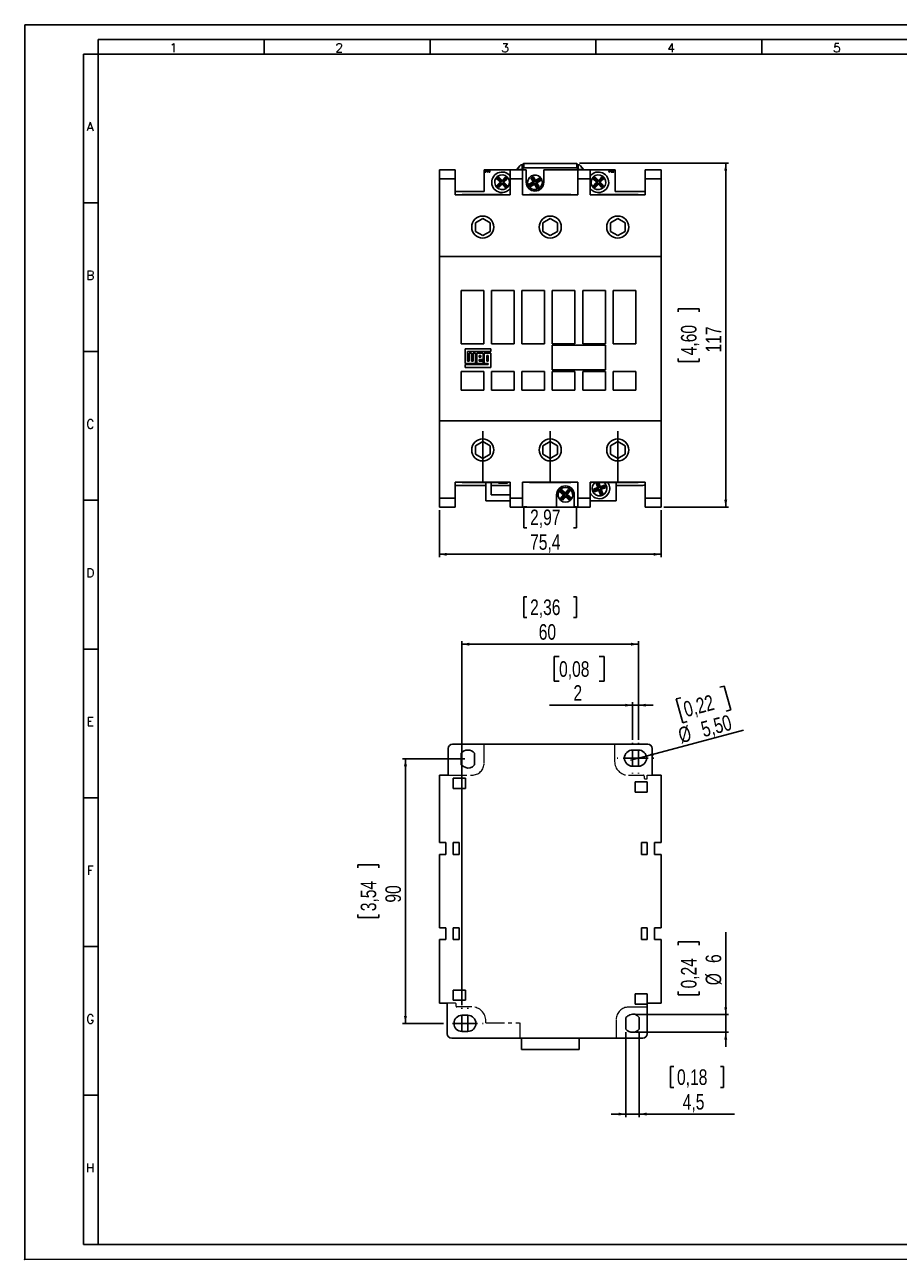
# Model space of a CAD drawing. Header units: millimetres. Extents: x 0 to 594, y 0 to 420.
# Tile 1 of 2: x 0 to 297, y 0 to 420. Entities that reach past the tile are written whole.
import ezdxf

# ---------------------------------------------------------------- set-up
doc = ezdxf.new("R2010")
doc.units = ezdxf.units.MM
doc.header["$PDSIZE"] = -1
doc.linetypes.add('CENTERX2', pattern=[20.32, 12.7, -2.54, 2.54, -2.54])
doc.linetypes.add('PHANTOM', pattern=[12.7, 6.35, -1.27, 1.27, -1.27, 1.27, -1.27])
for name, color, linetype in [('CENTRO', 9, 'CENTERX2'), ('COTAS', 7, 'Continuous'), ('FORMATO', 7, 'Continuous'), ('VISTA_3', 7, 'Continuous'), ('VISTA_EM_CORTE', 7, 'Continuous')]:
    doc.layers.add(name, color=color, linetype=linetype)
doc.styles.add('SLDTEXTSTYLE0', font='ROMANS')
doc.styles.add('SLDTEXTSTYLE3', font='TXT', dxfattribs={"width": 0.75})
doc.dimstyles.new('SLDDIMSTYLE0', dxfattribs={"dimtxt": 5.291667, "dimasz": 2.5, "dimexe": 0, "dimexo": 0.0625, "dimgap": 1.322917, "dimtad": 1, "dimdec": 1, "dimrnd": 1e-09, "dimzin": 12, "dimdsep": 46, "dimtxsty": 'SLDTEXTSTYLE3', "dimsah": 1, "dimcen": 0.09, "dimadec": 0, "dimazin": 3, "dimtfac": 1, "dimtdec": 1, "dimtofl": 0, "dimtmove": 0, "dimatfit": 3, "dimfxl": 0, "dimfrac": 2, "dimtolj": 1, "dimtzin": 12, "dimarcsym": 0})
doc.dimstyles.new('SLDDIMSTYLE1', dxfattribs={"dimtxt": 5.291667, "dimasz": 2.5, "dimexe": 0, "dimexo": 0.0625, "dimgap": 1.322917, "dimtad": 1, "dimdec": 1, "dimrnd": 1e-09, "dimzin": 12, "dimdsep": 46, "dimtxsty": 'SLDTEXTSTYLE3', "dimsah": 1, "dimcen": 0.09, "dimadec": 0, "dimazin": 3, "dimtfac": 1, "dimtdec": 1, "dimtmove": 0, "dimatfit": 0, "dimfxl": 0, "dimfrac": 2, "dimtolj": 1, "dimtzin": 12, "dimarcsym": 0})
doc.dimstyles.new('SLDDIMSTYLE2', dxfattribs={"dimtxt": 5.291667, "dimasz": 2.5, "dimexe": 0, "dimexo": 0.0625, "dimgap": 1.322917, "dimtad": 1, "dimrnd": 1e-09, "dimzin": 12, "dimdsep": 46, "dimtxsty": 'SLDTEXTSTYLE3', "dimsah": 1, "dimcen": 0.09, "dimadec": 0, "dimazin": 3, "dimtfac": 1, "dimtofl": 0, "dimtmove": 0, "dimatfit": 3, "dimfxl": 0, "dimfrac": 2, "dimtolj": 1, "dimtzin": 12, "dimarcsym": 0})
doc.dimstyles.new('SLDDIMSTYLE3', dxfattribs={"dimtxt": 5.291667, "dimasz": 2.5, "dimexe": 0, "dimexo": 0.0625, "dimgap": 1.322917, "dimtad": 1, "dimrnd": 1e-09, "dimzin": 12, "dimdsep": 46, "dimtxsty": 'SLDTEXTSTYLE3', "dimsah": 1, "dimcen": 0.09, "dimadec": 0, "dimazin": 3, "dimtfac": 1, "dimtmove": 0, "dimatfit": 0, "dimfxl": 0, "dimfrac": 2, "dimtolj": 1, "dimtzin": 12, "dimarcsym": 0})
doc.dimstyles.new('SLDDIMSTYLE4', dxfattribs={"dimtxt": 5.291667, "dimasz": 2.5, "dimexe": 0, "dimexo": 0.0625, "dimgap": 1.322917, "dimtad": 1, "dimrnd": 1e-09, "dimzin": 12, "dimdsep": 46, "dimtxsty": 'SLDTEXTSTYLE3', "dimblk1": 'NONE', "dimsah": 1, "dimcen": 0, "dimadec": 0, "dimazin": 3, "dimtfac": 1, "dimtmove": 0, "dimatfit": 3, "dimldrblk": 'NONE', "dimfxl": 0, "dimfrac": 2, "dimtolj": 1, "dimtzin": 12, "dimarcsym": 0})

# ---------------------------------------------------------------- blocks, each defined once
blk = doc.blocks.new('_D')
at = {"layer": 'COTAS'}
for p, q in [((188.66, 372.84), (239.33, 372.84)), ((238.33, 372.84), (238.33, 255.89)), ((222.16, 323.34), (229.3, 323.34)), ((222.16, 323.34), (222.16, 322.27)), ((229.3, 323.34), (229.3, 322.27)), ((222.16, 305.38), (222.16, 306.45)), ((222.16, 305.38), (229.3, 305.38)), ((229.3, 305.38), (229.3, 306.45)), ((217.33, 255.89), (239.33, 255.89))]:
    blk.add_line(p, q, dxfattribs=at)
for points in [[(238.33, 372.84), (237.83, 370.34), (238.83, 370.34)], [(238.33, 255.89), (238.83, 258.39), (237.83, 258.39)]]:
    blk.add_solid(points, dxfattribs=at)
at = {"layer": 'COTAS', "char_height": 5.292, "attachment_point": 1, "rotation": 90, "style": 'SLDTEXTSTYLE3'}
for s, insert in [('4,60', (223.11, 307.52)), ('117', (231.51, 308.5))]:
    blk.add_mtext(s, dxfattribs=dict(at, insert=insert))
blk = doc.blocks.new('_D_1')
at = {"layer": 'COTAS', "color": 7}
for p, q in [((140.98, 254.89), (140.98, 238.84)), ((169.68, 256.01), (169.68, 248.87)), ((169.68, 256.01), (170.75, 256.01)), ((187.64, 256.01), (186.57, 256.01)), ((187.64, 256.01), (187.64, 248.87)), ((216.33, 254.89), (216.33, 238.84)), ((169.68, 248.87), (170.75, 248.87)), ((187.64, 248.87), (186.57, 248.87)), ((140.98, 239.84), (216.33, 239.84))]:
    blk.add_line(p, q, dxfattribs=at)
for points in [[(140.98, 239.84), (143.48, 239.34), (143.48, 240.34)], [(216.33, 239.84), (213.83, 240.34), (213.83, 239.34)]]:
    blk.add_solid(points, dxfattribs=at)
at = {"layer": 'COTAS', "color": 7, "char_height": 5.292, "attachment_point": 1, "style": 'SLDTEXTSTYLE3'}
for s, insert in [('2,97', (171.82, 255.06)), ('75,4', (171.82, 246.66))]:
    blk.add_mtext(s, dxfattribs=dict(at, insert=insert))
blk = doc.blocks.new('_D_3')
at = {"layer": 'COTAS', "color": 7}
for p, q in [((149.66, 170.25), (128.44, 170.25)), ((129.44, 170.25), (129.44, 80.25)), ((113.27, 134.23), (120.41, 134.23)), ((113.27, 134.23), (113.27, 133.16)), ((120.41, 134.23), (120.41, 133.16)), ((113.27, 116.27), (113.27, 117.34)), ((113.27, 116.27), (120.41, 116.27)), ((120.41, 116.27), (120.41, 117.34)), ((142.41, 80.25), (128.44, 80.25))]:
    blk.add_line(p, q, dxfattribs=at)
for points in [[(129.44, 170.25), (128.94, 167.75), (129.94, 167.75)], [(129.44, 80.25), (129.94, 82.75), (128.94, 82.75)]]:
    blk.add_solid(points, dxfattribs=at)
at = {"layer": 'COTAS', "color": 7, "char_height": 5.292, "attachment_point": 1, "rotation": 90, "style": 'SLDTEXTSTYLE3'}
for s, insert in [('3,54', (114.22, 118.41)), ('90', (122.62, 121.34))]:
    blk.add_mtext(s, dxfattribs=dict(at, insert=insert))
blk = doc.blocks.new('_D_4')
at = {"layer": 'COTAS', "color": 7}
for p, q in [((204.41, 77.27), (204.41, 48.4)), ((208.91, 77.27), (208.91, 48.4)), ((219.61, 65.57), (219.61, 58.43)), ((219.61, 65.57), (220.68, 65.57)), ((237.58, 65.57), (236.5, 65.57)), ((237.58, 65.57), (237.58, 58.43)), ((219.61, 58.43), (220.68, 58.43)), ((237.58, 58.43), (236.5, 58.43)), ((204.41, 49.4), (199.41, 49.4)), ((208.91, 49.4), (204.41, 49.4)), ((208.91, 49.4), (241.31, 49.4))]:
    blk.add_line(p, q, dxfattribs=at)
for points in [[(204.41, 49.4), (201.91, 49.9), (201.91, 48.9)], [(208.91, 49.4), (211.41, 48.9), (211.41, 49.9)]]:
    blk.add_solid(points, dxfattribs=at)
at = {"layer": 'COTAS', "color": 7, "char_height": 5.292, "attachment_point": 1, "style": 'SLDTEXTSTYLE3'}
for s, insert in [('0,18', (221.76, 64.62)), ('4,5', (223.71, 56.22))]:
    blk.add_mtext(s, dxfattribs=dict(at, insert=insert))
blk = doc.blocks.new('_D_5')
at = {"layer": 'COTAS', "color": 7}
for p, q in [((238.33, 83.25), (238.33, 111.26)), ((222.16, 107.96), (229.3, 107.96)), ((222.16, 107.96), (222.16, 106.89)), ((229.3, 107.96), (229.3, 106.89)), ((222.16, 89.99), (222.16, 91.07)), ((222.16, 89.99), (229.3, 89.99)), ((229.3, 89.99), (229.3, 91.07)), ((207.66, 83.25), (239.33, 83.25)), ((238.33, 77.25), (238.33, 83.25)), ((207.66, 77.25), (239.33, 77.25)), ((238.33, 77.25), (238.33, 72.25))]:
    blk.add_line(p, q, dxfattribs=at)
for points in [[(238.33, 83.25), (238.83, 85.75), (237.83, 85.75)], [(238.33, 77.25), (237.83, 74.75), (238.83, 74.75)]]:
    blk.add_solid(points, dxfattribs=at)
at = {"layer": 'COTAS', "color": 7, "attachment_point": 1, "rotation": 90, "style": 'SLDTEXTSTYLE3'}
for s, insert, char_height in [('0,24', (223.11, 92.14), 5.292), ('6', (231.51, 100.8), 5.29), ('%%c', (231.51, 93.24), 5.292)]:
    blk.add_mtext(s, dxfattribs=dict(at, insert=insert, char_height=char_height))
blk = doc.blocks.new('_D_6')
at = {"layer": 'COTAS', "color": 7}
for p, q in [((169.68, 225.42), (169.68, 218.28)), ((169.68, 225.42), (170.75, 225.42)), ((187.64, 225.42), (186.57, 225.42)), ((187.64, 225.42), (187.64, 218.28)), ((169.68, 218.28), (170.75, 218.28)), ((187.64, 218.28), (186.57, 218.28)), ((148.66, 86.5), (148.66, 210.25)), ((208.66, 176.75), (208.66, 210.25)), ((148.66, 209.25), (208.66, 209.25))]:
    blk.add_line(p, q, dxfattribs=at)
for points in [[(148.66, 209.25), (151.16, 208.75), (151.16, 209.75)], [(208.66, 209.25), (206.16, 209.75), (206.16, 208.75)]]:
    blk.add_solid(points, dxfattribs=at)
at = {"layer": 'COTAS', "color": 7, "char_height": 5.292, "attachment_point": 1, "style": 'SLDTEXTSTYLE3'}
for s, insert in [('2,36', (171.82, 224.47)), ('60', (174.75, 216.07))]:
    blk.add_mtext(s, dxfattribs=dict(at, insert=insert))
blk = doc.blocks.new('_D_7')
at = {"layer": 'COTAS'}
for p, q in [((181.67, 205.04), (180.06, 205.04)), ((180.06, 205.04), (180.06, 196.63)), ((195.35, 205.04), (196.96, 205.04)), ((196.96, 205.04), (196.96, 196.63)), ((180.06, 196.63), (181.67, 196.63)), ((196.96, 196.63), (195.35, 196.63)), ((206.66, 176.75), (206.66, 189.5)), ((208.66, 176.75), (208.66, 189.5)), ((206.66, 188.5), (178.45, 188.5)), ((208.66, 188.5), (206.66, 188.5)), ((208.66, 188.5), (213.66, 188.5))]:
    blk.add_line(p, q, dxfattribs=at)
for points in [[(206.66, 188.5), (204.16, 189), (204.16, 188)], [(208.66, 188.5), (211.16, 188), (211.16, 189)]]:
    blk.add_solid(points, dxfattribs=at)
at = {"layer": 'COTAS', "attachment_point": 1, "style": 'SLDTEXTSTYLE3'}
for s, insert, char_height in [('0,08', (181.67, 203.45), 5.292), ('2', (186.56, 195.32), 5.29)]:
    blk.add_mtext(s, dxfattribs=dict(at, insert=insert, char_height=char_height))
blk = doc.blocks.new('_D_8')
at = {"layer": 'COTAS'}
for p, q in [((236.29, 194.59), (237.84, 195)), ((237.84, 195), (240.02, 186.88)), ((223.08, 191.05), (221.52, 190.63)), ((221.52, 190.63), (223.7, 182.51)), ((240.02, 186.88), (238.47, 186.46)), ((223.7, 182.51), (225.25, 182.92)), ((211.31, 171.21), (244.32, 180.05)), ((211.31, 171.21), (206, 169.79))]:
    blk.add_line(p, q, dxfattribs=at)
blk.add_solid([(211.31, 171.21), (213.86, 171.38), (213.6, 172.34)], dxfattribs=at)
at = {"layer": 'COTAS', "char_height": 5.292, "attachment_point": 1, "rotation": 15, "style": 'SLDTEXTSTYLE3'}
for s, insert in [('0,22', (223.49, 189.51)), ('5,50', (229.45, 182.7)), ('%%c', (221.73, 180.63))]:
    blk.add_mtext(s, dxfattribs=dict(at, insert=insert))
blk = doc.blocks.new('_NONE')
blk = doc.blocks.new('SW_CENTERMARKSYMBOL_0')
at = {"layer": 'CENTRO', "color": 0}
for p, q in [((0, 5), (0, 5.25)), ((-5, 0), (-5.25, 0)), ((0, 0), (-2.5, 0)), ((0, 0), (0, 2.5)), ((0, 0), (0, -2.5)), ((0, 0), (2.5, 0)), ((5, 0), (5.25, 0)), ((0, -5), (0, -5.25))]:
    blk.add_line(p, q, dxfattribs=at)
blk = doc.blocks.new('SW_CENTERMARKSYMBOL_1')
at = {"layer": 'CENTRO', "color": 0}
for p, q in [((0, 5), (0, 5.25)), ((-5, 0), (-5.25, 0)), ((0, 0), (-2.5, 0)), ((0, 0), (0, 2.5)), ((0, 0), (0, -2.5)), ((0, 0), (2.5, 0)), ((5, 0), (5.25, 0)), ((0, -5), (0, -5.25))]:
    blk.add_line(p, q, dxfattribs=at)
blk = doc.blocks.new('SW_CENTERMARKSYMBOL_2')
at = {"layer": 'CENTRO', "color": 0}
for p, q in [((0, 5), (0, 5.25)), ((-5, 0), (-5.25, 0)), ((0, 0), (-2.5, 0)), ((0, 0), (0, 2.5)), ((0, 0), (0, -2.5)), ((0, 0), (2.5, 0)), ((5, 0), (5.25, 0)), ((0, -5), (0, -5.25))]:
    blk.add_line(p, q, dxfattribs=at)
blk = doc.blocks.new('SW_CENTERMARKSYMBOL_3')
at = {"layer": 'CENTRO', "color": 0}
for p, q in [((0, 5), (0, 5.25)), ((-5, 0), (-5.25, 0)), ((0, 0), (-2.5, 0)), ((0, 0), (0, 2.5)), ((0, 0), (0, -2.5)), ((0, 0), (2.5, 0)), ((5, 0), (5.25, 0)), ((0, -5), (0, -5.25))]:
    blk.add_line(p, q, dxfattribs=at)

msp = doc.modelspace()

# ---------------------------------------------------------------- linework, layer by layer
at = {"layer": 'COTAS', "color": 7}
for p, q in [((155.708, 264.235), (155.708, 281.735)), ((178.658, 264.235), (178.658, 281.735)), ((201.608, 264.235), (201.608, 281.735))]:
    msp.add_line(p, q, dxfattribs=at)
at = {"layer": 'FORMATO'}
for p, q in [((594, 420), (0, 420)), ((0, 420), (0, 0)), ((589, 415), (25, 415)), ((25, 415), (25, 410)), ((81.4, 415), (81.4, 410)), ((137.8, 415), (137.8, 410)), ((194.2, 415), (194.2, 410)), ((250.6, 415), (250.6, 410)), ((20, 410), (20, 5)), ((25, 410), (20, 410)), ((25, 410), (25, 5)), ((589, 410), (25, 410)), ((25, 359.4), (20, 359.4)), ((25, 308.8), (20, 308.8)), ((25, 258.2), (20, 258.2)), ((25, 207.6), (20, 207.6)), ((25, 157), (20, 157)), ((25, 106.4), (20, 106.4)), ((25, 55.8), (20, 55.8)), ((25, 5), (20, 5)), ((589, 5), (25, 5))]:
    msp.add_line(p, q, dxfattribs=at)
at = {"layer": 'FORMATO', "lineweight": 18}
msp.add_line((0, 0), (594, 0), dxfattribs=at)
at = {"layer": 'FORMATO', "color": 7}
msp.add_point((0, 0), dxfattribs=at)
at = {"layer": 'VISTA_3', "linetype": 'Continuous', "lineweight": 25}
for p, q in [((140.983, 370.585), (146.333, 370.585)), ((140.983, 367.585), (140.983, 370.585)), ((146.333, 370.585), (146.333, 367.585)), ((156.208, 363.235), (156.208, 370.585)), ((156.208, 370.585), (156.859, 370.585)), ((156.581, 369.885), (156.859, 370.585)), ((156.735, 369.885), (156.581, 369.885)), ((156.852, 370.201), (156.735, 369.885)), ((157.29, 370.201), (156.852, 370.201)), ((156.859, 370.585), (156.994, 370.585)), ((156.994, 370.585), (156.896, 370.32)), ((156.896, 370.32), (157.246, 370.32)), ((156.994, 370.585), (157.148, 370.585)), ((157.246, 370.32), (157.148, 370.585)), ((157.148, 370.585), (157.283, 370.585)), ((157.283, 370.585), (157.561, 369.885)), ((157.283, 370.585), (157.71, 370.585)), ((157.407, 369.885), (157.29, 370.201)), ((157.561, 369.885), (157.407, 369.885)), ((157.71, 370.534), (157.71, 370.585)), ((157.812, 370.585), (157.71, 370.534)), ((157.812, 370.585), (157.71, 370.585)), ((157.812, 370.585), (157.947, 370.585)), ((157.947, 369.885), (157.947, 370.585)), ((158.079, 370.585), (157.947, 370.585)), ((158.079, 369.885), (157.947, 369.885)), ((158.079, 370.585), (158.079, 369.885)), ((158.079, 370.585), (165.083, 370.585)), ((165.083, 367.585), (165.083, 370.585)), ((165.083, 370.585), (169.283, 370.585)), ((167.345, 370.773), (167.188, 370.585)), ((167.345, 370.773), (168.349, 371.969)), ((169.16, 370.773), (167.345, 370.773)), ((168.349, 371.969), (168.656, 372.335)), ((169.16, 372.335), (168.656, 372.335)), ((169.16, 372.335), (169.658, 372.835)), ((169.16, 371.969), (169.16, 372.335)), ((169.16, 370.773), (169.16, 371.969)), ((169.658, 371.273), (169.16, 370.773)), ((169.283, 370.585), (169.283, 367.585)), ((170.483, 370.585), (169.283, 370.585)), ((169.658, 372.835), (169.658, 371.273)), ((187.658, 372.835), (169.658, 372.835)), ((187.658, 371.273), (169.658, 371.273)), ((170.483, 370.585), (170.483, 366.385)), ((176.483, 366.385), (176.483, 370.585)), ((188.033, 370.585), (176.483, 370.585)), ((187.658, 371.273), (187.658, 372.835)), ((187.658, 372.835), (188.157, 372.335)), ((188.157, 370.773), (187.658, 371.273)), ((188.033, 370.585), (192.233, 370.585)), ((188.033, 367.585), (188.033, 370.585)), ((188.157, 372.335), (188.157, 371.969)), ((188.661, 372.335), (188.157, 372.335)), ((188.157, 371.969), (188.157, 370.773)), ((189.972, 370.773), (188.157, 370.773)), ((188.661, 372.335), (188.968, 371.969)), ((188.968, 371.969), (189.972, 370.773)), ((190.129, 370.585), (189.972, 370.773)), ((192.233, 370.585), (192.233, 367.585)), ((192.233, 370.585), (198.861, 370.585)), ((198.583, 369.885), (198.861, 370.585)), ((198.736, 369.885), (198.583, 369.885)), ((198.853, 370.201), (198.736, 369.885)), ((199.291, 370.201), (198.853, 370.201)), ((198.861, 370.585), (198.995, 370.585)), ((198.897, 370.32), (198.995, 370.585)), ((198.897, 370.32), (199.248, 370.32)), ((198.995, 370.585), (199.149, 370.585)), ((199.248, 370.32), (199.149, 370.585)), ((199.149, 370.585), (199.284, 370.585)), ((199.562, 369.885), (199.284, 370.585)), ((199.284, 370.585), (200.114, 370.585)), ((199.408, 369.885), (199.291, 370.201)), ((199.562, 369.885), (199.408, 369.885)), ((200.264, 369.885), (199.592, 369.885)), ((199.762, 370.017), (200.264, 370.017)), ((200.248, 370.585), (200.114, 370.585)), ((200.248, 370.585), (200.738, 370.585)), ((200.264, 370.017), (200.264, 369.885)), ((200.738, 363.235), (200.738, 370.585)), ((210.983, 370.585), (216.333, 370.585)), ((210.983, 367.585), (210.983, 370.585)), ((216.333, 370.585), (216.333, 367.585)), ((146.333, 367.585), (140.983, 367.585)), ((140.983, 367.585), (140.983, 362.085)), ((146.333, 367.585), (146.333, 362.085)), ((160.594, 367.83), (160.221, 367.806)), ((160.221, 367.806), (161.642, 366.385)), ((161.642, 366.385), (160.546, 365.289)), ((160.594, 367.83), (162.039, 366.385)), ((160.833, 368.069), (160.858, 368.442)), ((162.278, 366.624), (160.833, 368.069)), ((162.278, 367.022), (160.858, 368.442)), ((162.039, 366.385), (160.943, 365.289)), ((161.182, 365.05), (162.278, 366.146)), ((161.182, 364.653), (162.278, 365.749)), ((162.039, 366.385), (161.642, 366.385)), ((163.374, 368.118), (162.278, 367.022)), ((163.374, 367.72), (162.278, 366.624)), ((162.278, 366.624), (162.278, 367.022)), ((162.278, 366.146), (162.278, 365.749)), ((162.278, 366.146), (163.723, 364.701)), ((162.278, 365.749), (163.699, 364.328)), ((162.517, 366.385), (163.613, 367.481)), ((163.962, 364.94), (162.517, 366.385)), ((162.517, 366.385), (162.915, 366.385)), ((162.915, 366.385), (164.011, 367.481)), ((164.335, 364.965), (162.915, 366.385)), ((164.011, 367.481), (163.374, 368.118)), ((163.374, 367.72), (163.374, 368.118)), ((163.613, 367.481), (163.374, 367.72)), ((163.613, 367.481), (164.011, 367.481)), ((169.283, 367.585), (165.083, 367.585)), ((165.083, 362.085), (165.083, 367.585)), ((169.283, 367.585), (169.283, 362.085)), ((171.129, 365.545), (172.869, 366.55)), ((171.483, 365.425), (171.129, 365.545)), ((171.483, 365.425), (173.253, 366.447)), ((171.579, 364.766), (173.319, 365.771)), ((171.652, 365.133), (173.422, 366.155)), ((172.094, 367.892), (172.873, 368.342)), ((172.094, 367.892), (172.869, 366.55)), ((172.478, 367.789), (172.094, 367.892)), ((172.478, 367.789), (172.77, 367.958)), ((172.478, 367.789), (173.253, 366.447)), ((172.77, 367.958), (172.873, 368.342)), ((172.77, 367.958), (173.545, 366.616)), ((173.253, 366.447), (172.869, 366.55)), ((172.873, 368.342), (173.648, 367)), ((173.422, 366.155), (173.319, 365.771)), ((173.319, 365.771), (174.094, 364.428)), ((173.422, 366.155), (174.197, 364.812)), ((173.545, 366.616), (175.315, 367.638)), ((173.545, 366.616), (173.648, 367)), ((173.648, 367), (175.388, 368.005)), ((173.714, 366.323), (175.484, 367.345)), ((173.714, 366.323), (174.489, 364.981)), ((173.714, 366.323), (174.098, 366.221)), ((174.098, 366.221), (175.838, 367.225)), ((174.098, 366.221), (174.873, 364.878)), ((175.315, 367.638), (175.388, 368.005)), ((175.484, 367.345), (175.838, 367.225)), ((192.233, 367.585), (188.033, 367.585)), ((188.033, 362.085), (188.033, 367.585)), ((192.233, 367.585), (192.233, 362.085)), ((192.981, 364.965), (194.402, 366.385)), ((193.306, 367.481), (193.942, 368.118)), ((194.402, 366.385), (193.306, 367.481)), ((193.703, 367.481), (193.306, 367.481)), ((193.354, 364.94), (194.799, 366.385)), ((195.038, 366.146), (193.593, 364.701)), ((195.038, 365.749), (193.618, 364.328)), ((193.703, 367.481), (193.942, 367.72)), ((194.799, 366.385), (193.703, 367.481)), ((193.942, 368.118), (195.038, 367.022)), ((193.942, 367.72), (193.942, 368.118)), ((193.942, 367.72), (195.038, 366.624)), ((194.799, 366.385), (194.402, 366.385)), ((195.038, 367.022), (196.459, 368.442)), ((195.038, 366.624), (196.483, 368.069)), ((195.038, 366.624), (195.038, 367.022)), ((195.038, 366.146), (195.038, 365.749)), ((196.134, 365.05), (195.038, 366.146)), ((196.134, 364.653), (195.038, 365.749)), ((196.722, 367.83), (195.277, 366.385)), ((195.277, 366.385), (196.373, 365.289)), ((195.277, 366.385), (195.675, 366.385)), ((197.095, 367.806), (195.675, 366.385)), ((195.675, 366.385), (196.771, 365.289)), ((196.483, 368.069), (196.459, 368.442)), ((196.722, 367.83), (197.095, 367.806)), ((216.333, 367.585), (210.983, 367.585)), ((210.983, 362.085), (210.983, 367.585)), ((216.333, 362.085), (216.333, 367.585)), ((140.983, 362.085), (140.983, 341.185)), ((156.208, 363.235), (146.333, 363.235)), ((146.333, 362.085), (165.083, 362.085)), ((148.708, 362.235), (148.708, 362.085)), ((162.708, 362.235), (148.708, 362.235)), ((160.546, 365.289), (161.182, 364.653)), ((160.943, 365.289), (160.546, 365.289)), ((160.943, 365.289), (161.182, 365.05)), ((161.182, 365.05), (161.182, 364.653)), ((162.708, 362.235), (162.708, 362.085)), ((163.723, 364.701), (163.699, 364.328)), ((163.962, 364.94), (164.335, 364.965)), ((169.283, 362.085), (188.033, 362.085)), ((171.652, 365.133), (171.579, 364.766)), ((171.658, 362.235), (171.658, 362.085)), ((185.658, 362.235), (171.658, 362.235)), ((174.873, 364.878), (174.094, 364.428)), ((174.197, 364.812), (174.094, 364.428)), ((174.489, 364.981), (174.197, 364.812)), ((174.489, 364.981), (174.873, 364.878)), ((185.658, 362.235), (185.658, 362.085)), ((192.233, 362.085), (210.983, 362.085)), ((193.354, 364.94), (192.981, 364.965)), ((193.593, 364.701), (193.618, 364.328)), ((194.608, 362.235), (194.608, 362.085)), ((208.608, 362.235), (194.608, 362.235)), ((196.771, 365.289), (196.134, 364.653)), ((196.373, 365.289), (196.134, 365.05)), ((196.134, 365.05), (196.134, 364.653)), ((196.373, 365.289), (196.771, 365.289)), ((200.738, 363.235), (210.983, 363.235)), ((208.608, 362.235), (208.608, 362.085)), ((216.333, 341.185), (216.333, 362.085)), ((153.208, 352.579), (155.708, 354.022)), ((155.708, 354.022), (158.208, 352.579)), ((176.158, 352.579), (178.658, 354.022)), ((178.658, 354.022), (181.158, 352.579)), ((199.108, 352.579), (201.608, 354.022)), ((201.608, 354.022), (204.108, 352.579)), ((153.208, 349.692), (153.208, 352.579)), ((155.708, 348.249), (153.208, 349.692)), ((158.208, 349.692), (155.708, 348.249)), ((158.208, 352.579), (158.208, 349.692)), ((176.158, 349.692), (176.158, 352.579)), ((178.658, 348.249), (176.158, 349.692)), ((181.158, 349.692), (178.658, 348.249)), ((181.158, 352.579), (181.158, 349.692)), ((199.108, 349.692), (199.108, 352.579)), ((201.608, 348.249), (199.108, 349.692)), ((204.108, 349.692), (201.608, 348.249)), ((204.108, 352.579), (204.108, 349.692)), ((140.983, 341.185), (216.333, 341.185)), ((140.983, 341.185), (140.983, 285.285)), ((216.333, 285.285), (216.333, 341.185)), ((156.083, 329.535), (148.383, 329.535)), ((148.383, 329.535), (148.383, 311.485)), ((156.083, 311.485), (156.083, 329.535)), ((166.413, 329.535), (158.713, 329.535)), ((158.713, 329.535), (158.713, 311.485)), ((166.413, 311.485), (166.413, 329.535)), ((176.743, 329.535), (169.043, 329.535)), ((169.043, 329.535), (169.043, 311.485)), ((176.743, 311.485), (176.743, 329.535)), ((187.073, 329.535), (179.373, 329.535)), ((179.373, 329.535), (179.373, 311.485)), ((187.073, 311.485), (187.073, 329.535)), ((197.403, 329.535), (189.703, 329.535)), ((189.703, 329.535), (189.703, 311.485)), ((197.403, 311.485), (197.403, 329.535)), ((207.733, 329.535), (200.033, 329.535)), ((200.033, 329.535), (200.033, 311.485)), ((207.733, 311.485), (207.733, 329.535)), ((148.383, 311.485), (156.083, 311.485)), ((158.713, 311.485), (166.413, 311.485)), ((169.043, 311.485), (176.743, 311.485)), ((179.373, 311.485), (187.073, 311.485)), ((197.403, 310.985), (179.373, 310.985)), ((179.373, 310.985), (179.373, 302.535)), ((189.703, 311.485), (197.403, 311.485)), ((197.403, 302.535), (197.403, 310.985)), ((200.033, 311.485), (207.733, 311.485)), ((158.472, 309.761), (149.738, 309.761)), ((149.738, 309.761), (149.738, 304.72)), ((150.596, 305.584), (150.596, 308.77)), ((150.596, 308.77), (158.472, 308.77)), ((151.948, 308.286), (151.083, 308.286)), ((151.083, 308.286), (151.083, 305.584)), ((151.948, 305.584), (151.948, 308.286)), ((153.296, 308.286), (152.443, 308.286)), ((152.443, 308.286), (152.443, 305.584)), ((153.296, 304.72), (153.296, 308.286)), ((155.877, 308.286), (153.662, 308.286)), ((153.662, 308.286), (153.662, 304.72)), ((155.018, 307.435), (154.517, 307.435)), ((154.517, 307.435), (154.517, 306.933)), ((154.517, 306.933), (155.018, 306.933)), ((155.018, 306.933), (155.018, 307.435)), ((155.877, 306.06), (155.877, 308.286)), ((158.472, 308.286), (156.246, 308.286)), ((156.246, 308.286), (156.246, 304.735)), ((157.596, 307.435), (157.112, 307.435)), ((157.112, 307.435), (157.112, 305.584)), ((157.596, 305.584), (157.596, 307.435)), ((158.472, 308.77), (158.472, 309.761)), ((158.472, 303.346), (158.472, 308.286)), ((157.598, 304.346), (149.704, 304.346)), ((149.704, 304.346), (149.704, 303.346)), ((149.704, 303.346), (158.472, 303.346)), ((149.738, 304.72), (153.296, 304.72)), ((151.083, 305.584), (150.596, 305.584)), ((152.443, 305.584), (151.948, 305.584)), ((153.662, 304.72), (155.877, 304.72)), ((154.517, 305.584), (154.517, 306.06)), ((154.517, 306.06), (155.877, 306.06)), ((155.877, 305.584), (154.517, 305.584)), ((155.877, 304.72), (155.877, 305.584)), ((156.246, 304.735), (157.598, 304.735)), ((157.112, 305.584), (157.596, 305.584)), ((157.598, 304.735), (157.598, 304.346)), ((179.373, 302.535), (197.403, 302.535)), ((156.083, 302.035), (148.383, 302.035)), ((148.383, 302.035), (148.383, 295.635)), ((156.083, 295.635), (156.083, 302.035)), ((166.413, 302.035), (158.713, 302.035)), ((158.713, 302.035), (158.713, 295.635)), ((166.413, 295.635), (166.413, 302.035)), ((176.743, 302.035), (169.043, 302.035)), ((169.043, 302.035), (169.043, 295.635)), ((176.743, 295.635), (176.743, 302.035)), ((187.073, 302.035), (179.373, 302.035)), ((179.373, 302.035), (179.373, 295.635)), ((187.073, 295.635), (187.073, 302.035)), ((197.403, 302.035), (189.703, 302.035)), ((189.703, 302.035), (189.703, 295.635)), ((197.403, 295.635), (197.403, 302.035)), ((207.733, 302.035), (200.033, 302.035)), ((200.033, 302.035), (200.033, 295.635)), ((207.733, 295.635), (207.733, 302.035)), ((148.383, 295.635), (156.083, 295.635)), ((158.713, 295.635), (166.413, 295.635)), ((169.043, 295.635), (176.743, 295.635)), ((179.373, 295.635), (187.073, 295.635)), ((189.703, 295.635), (197.403, 295.635)), ((200.033, 295.635), (207.733, 295.635)), ((216.333, 285.285), (140.983, 285.285)), ((140.983, 285.285), (140.983, 264.385)), ((216.333, 264.385), (216.333, 285.285)), ((155.708, 278.222), (153.208, 276.779)), ((158.208, 276.779), (155.708, 278.222)), ((178.658, 278.222), (176.158, 276.779)), ((181.158, 276.779), (178.658, 278.222)), ((201.608, 278.222), (199.108, 276.779)), ((204.108, 276.779), (201.608, 278.222)), ((153.208, 276.779), (153.208, 273.892)), ((153.208, 273.892), (155.708, 272.449)), ((155.708, 272.449), (158.208, 273.892)), ((158.208, 273.892), (158.208, 276.779)), ((176.158, 276.779), (176.158, 273.892)), ((176.158, 273.892), (178.658, 272.449)), ((178.658, 272.449), (181.158, 273.892)), ((181.158, 273.892), (181.158, 276.779)), ((199.108, 276.779), (199.108, 273.892)), ((199.108, 273.892), (201.608, 272.449)), ((201.608, 272.449), (204.108, 273.892)), ((204.108, 273.892), (204.108, 276.779)), ((140.983, 264.385), (140.983, 258.885)), ((165.083, 264.385), (146.333, 264.385)), ((146.333, 264.385), (146.333, 258.885)), ((146.333, 263.235), (156.758, 263.235)), ((148.708, 264.235), (148.708, 264.385)), ((162.708, 264.235), (148.708, 264.235)), ((156.758, 258.035), (156.758, 264.235)), ((158.583, 264.235), (158.583, 260.035)), ((158.583, 263.235), (165.083, 263.235)), ((161.083, 264.035), (161.083, 264.235)), ((164.083, 264.035), (161.083, 264.035)), ((162.708, 264.235), (162.708, 264.385)), ((164.083, 264.385), (164.083, 264.035)), ((165.083, 258.885), (165.083, 264.385)), ((188.033, 264.385), (169.283, 264.385)), ((169.283, 264.385), (169.283, 258.885)), ((171.658, 264.235), (171.658, 264.385)), ((185.658, 264.235), (171.658, 264.235)), ((182.03, 261.378), (181.66, 261.321)), ((183.199, 260.03), (181.66, 261.321)), ((183.595, 260.064), (182.03, 261.378)), ((183.778, 260.719), (182.239, 262.011)), ((182.247, 261.637), (182.239, 262.011)), ((183.813, 260.323), (182.247, 261.637)), ((183.778, 260.719), (184.774, 261.907)), ((183.813, 260.323), (183.778, 260.719)), ((183.813, 260.323), (184.809, 261.511)), ((184.071, 260.106), (185.068, 261.294)), ((184.467, 260.141), (185.464, 261.328)), ((184.774, 261.907), (185.464, 261.328)), ((184.809, 261.511), (184.774, 261.907)), ((184.809, 261.511), (185.068, 261.294)), ((185.068, 261.294), (185.464, 261.328)), ((185.658, 264.235), (185.658, 264.385)), ((188.033, 258.885), (188.033, 264.385)), ((210.983, 264.385), (192.233, 264.385)), ((192.233, 264.385), (192.233, 258.885)), ((193.375, 261.974), (194.832, 262.504)), ((193.375, 261.974), (193.683, 261.128)), ((193.735, 261.806), (193.375, 261.974)), ((193.683, 261.128), (195.139, 261.659)), ((193.851, 261.489), (193.683, 261.128)), ((193.735, 261.806), (195.192, 262.336)), ((193.735, 261.806), (193.851, 261.489)), ((193.851, 261.489), (195.307, 262.019)), ((194.147, 264.385), (194.832, 262.504)), ((194.493, 264.257), (194.162, 264.385)), ((194.493, 264.257), (195.192, 262.336)), ((194.608, 264.235), (194.608, 264.385)), ((208.608, 264.235), (194.608, 264.235)), ((195.192, 262.336), (194.832, 262.504)), ((194.86, 264.235), (195.509, 262.452)), ((195.307, 262.019), (195.139, 261.659)), ((195.139, 261.659), (195.827, 259.771)), ((195.159, 264.235), (195.677, 262.812)), ((195.307, 262.019), (196.006, 260.098)), ((195.509, 262.452), (196.966, 262.982)), ((195.509, 262.452), (195.677, 262.812)), ((195.625, 262.134), (197.081, 262.664)), ((195.625, 262.134), (195.985, 261.966)), ((195.625, 262.134), (196.324, 260.214)), ((195.677, 262.812), (197.134, 263.342)), ((195.985, 261.966), (197.442, 262.496)), ((195.985, 261.966), (196.672, 260.078)), ((196.966, 262.982), (197.134, 263.342)), ((196.966, 262.982), (197.081, 262.664)), ((197.081, 262.664), (197.442, 262.496)), ((197.134, 263.342), (197.442, 262.496)), ((201.108, 258.035), (201.108, 264.235)), ((201.108, 263.235), (210.158, 263.235)), ((208.608, 264.235), (208.608, 264.385)), ((210.983, 258.885), (210.983, 264.385)), ((216.333, 258.885), (216.333, 264.385)), ((140.983, 258.885), (146.333, 258.885)), ((140.983, 255.885), (140.983, 258.885)), ((146.333, 258.885), (146.333, 255.885)), ((165.083, 258.035), (156.758, 258.035)), ((158.583, 260.035), (165.083, 260.035)), ((165.083, 258.885), (169.283, 258.885)), ((165.083, 255.885), (165.083, 258.885)), ((169.283, 258.885), (169.283, 255.885)), ((180.833, 260.085), (180.833, 255.885)), ((182.203, 258.842), (183.199, 260.03)), ((182.599, 258.877), (182.203, 258.842)), ((182.203, 258.842), (182.893, 258.264)), ((182.599, 258.877), (183.595, 260.064)), ((182.599, 258.877), (182.858, 258.66)), ((182.858, 258.66), (183.854, 259.847)), ((182.858, 258.66), (182.893, 258.264)), ((182.893, 258.264), (183.889, 259.451)), ((183.595, 260.064), (183.199, 260.03)), ((183.854, 259.847), (183.889, 259.451)), ((185.42, 258.534), (183.854, 259.847)), ((185.428, 258.16), (183.889, 259.451)), ((184.071, 260.106), (184.467, 260.141)), ((185.637, 258.793), (184.071, 260.106)), ((186.006, 258.849), (184.467, 260.141)), ((185.42, 258.534), (185.428, 258.16)), ((185.637, 258.793), (186.006, 258.849)), ((186.833, 255.885), (186.833, 260.085)), ((188.033, 258.885), (192.233, 258.885)), ((188.033, 255.885), (188.033, 258.885)), ((192.233, 258.885), (192.233, 255.885)), ((192.233, 258.035), (201.108, 258.035)), ((196.006, 260.098), (195.827, 259.771)), ((196.324, 260.214), (196.672, 260.078)), ((210.983, 258.885), (216.333, 258.885)), ((210.983, 255.885), (210.983, 258.885)), ((216.333, 258.885), (216.333, 255.885)), ((146.333, 255.885), (140.983, 255.885)), ((169.283, 255.885), (165.083, 255.885)), ((169.283, 255.885), (180.833, 255.885)), ((182.833, 255.835), (174.483, 255.835)), ((180.833, 255.885), (186.833, 255.885)), ((186.833, 255.885), (188.033, 255.885)), ((192.233, 255.885), (188.033, 255.885)), ((216.333, 255.885), (210.983, 255.885))]:
    msp.add_line(p, q, dxfattribs=at)
at = {"layer": 'VISTA_3', "linetype": 'Continuous', "lineweight": 25, "flags": 128}
for points in [[(199.592, 369.885), (199.596, 369.937), (199.606, 369.977)], [(192.233, 263.708), (192.377, 263.985), (192.647, 264.385)], [(174.141, 255.885), (174.249, 255.858), (174.483, 255.835)], [(182.833, 255.835), (183.067, 255.858), (183.176, 255.885)]]:
    msp.add_lwpolyline(points, dxfattribs=at)
at = {"layer": 'VISTA_3', "linetype": 'Continuous', "lineweight": 25}
for centre in [(155.708, 351.135), (178.658, 351.135), (201.608, 351.135), (155.708, 275.335), (178.658, 275.335), (201.608, 275.335)]:
    msp.add_circle(centre, 3.75, dxfattribs=at)
for centre, radius, start, end in [((162.278, 366.385), 3.5, 36.73326, 270), ((195.038, 366.385), 3.5, 270, 143.26674), ((200.23, 369.714), 0.677, 124.87574, 157.18862), ((200.666, 369.252), 1.185, 126.22759, 139.77318), ((199.49, 370.847), 0.677, 301.45552, 337.24475), ((199.662, 370.729), 0.603, 300.24618, 346.24955), ((162.278, 366.385), 2.5, 145.36976, 304.63024), ((162.278, 366.385), 2.5, 124.63024, 145.36976), ((162.278, 366.385), 2.219, 130.63405, 139.36595), ((162.278, 366.385), 2.5, 325.36976, 124.63024), ((173.483, 366.385), 3, 180, 0), ((173.483, 366.385), 2.5, 40.36976, 199.63024), ((173.483, 366.385), 2.5, 199.63024, 220.36976), ((173.483, 366.385), 2.219, 205.63405, 214.36595), ((173.483, 366.385), 2.5, 220.36976, 19.63024), ((173.483, 366.385), 2.219, 25.63405, 34.36595), ((173.483, 366.385), 2.5, 19.63024, 40.36976), ((195.038, 366.385), 2.5, 55.36976, 214.63024), ((195.038, 366.385), 2.5, 235.36976, 34.63024), ((195.038, 366.385), 2.5, 34.63024, 55.36976), ((195.038, 366.385), 2.219, 40.63405, 49.36595), ((162.278, 366.385), 3.5, 270, 323.26674), ((162.278, 366.385), 2.5, 304.63024, 325.36976), ((162.278, 366.385), 2.219, 310.63405, 319.36595), ((195.038, 366.385), 3.5, 216.73326, 270), ((195.038, 366.385), 2.5, 214.63024, 235.36976), ((195.038, 366.385), 2.219, 220.63405, 229.36595), ((183.833, 260.085), 3, 0, 180), ((183.833, 260.085), 2.5, 150.36976, 309.63024), ((183.833, 260.085), 2.5, 129.63024, 150.36976), ((183.833, 260.085), 2.219, 135.63405, 144.36595), ((183.833, 260.085), 2.5, 330.36976, 129.63024), ((195.408, 262.235), 3.5, 204.88655, 270), ((195.408, 262.235), 2.5, 120.36976, 279.63024), ((195.408, 262.235), 2.219, 111.13312, 114.36595), ((195.408, 262.235), 3.5, 270, 34.8499), ((195.408, 262.235), 2.5, 300.36976, 53.1301), ((210.158, 264.735), 1.5, 270, 303.36701), ((183.833, 260.085), 2.219, 315.63405, 324.36595), ((183.833, 260.085), 2.5, 309.63024, 330.36976), ((195.408, 262.235), 2.5, 279.63024, 300.36976), ((195.408, 262.235), 2.219, 285.63405, 294.36595)]:
    msp.add_arc(centre, radius, start, end, dxfattribs=at)
at = {"layer": 'VISTA_EM_CORTE', "linetype": 'Continuous', "lineweight": 25}
for p, q in [((143.983, 164.7), (143.983, 173.75)), ((145.483, 175.25), (156.208, 175.25)), ((148.408, 168.265), (148.408, 172.234)), ((152.908, 172.234), (152.908, 168.265)), ((156.208, 175.25), (200.558, 175.25)), ((211.833, 175.25), (200.558, 175.25)), ((206.658, 173.25), (208.658, 173.25)), ((213.333, 173.75), (213.333, 164.7)), ((140.983, 141.75), (140.983, 164.7)), ((140.983, 164.7), (143.983, 164.7)), ((208.658, 167.75), (206.658, 167.75)), ((213.333, 164.7), (216.333, 164.7)), ((216.333, 164.7), (216.333, 141.75)), ((149.808, 163.7), (145.658, 163.7)), ((145.658, 163.7), (145.658, 160.2)), ((145.658, 160.2), (149.808, 160.2)), ((149.808, 163.7), (149.808, 160.2)), ((211.658, 162.4), (207.508, 162.4)), ((207.508, 158.9), (207.508, 162.4)), ((211.658, 158.9), (211.658, 162.4)), ((207.508, 158.9), (211.658, 158.9)), ((143.183, 141.75), (140.983, 141.75)), ((143.183, 141.75), (143.183, 137.75)), ((147.658, 141.75), (145.658, 141.75)), ((145.658, 141.75), (145.658, 137.75)), ((147.658, 137.75), (147.658, 141.75)), ((209.658, 141.75), (209.658, 137.75)), ((209.658, 141.75), (211.658, 141.75)), ((211.658, 137.75), (211.658, 141.75)), ((214.133, 141.75), (216.333, 141.75)), ((214.133, 137.75), (214.133, 141.75)), ((140.983, 112.75), (140.983, 137.75)), ((140.983, 137.75), (143.183, 137.75)), ((145.658, 137.75), (147.658, 137.75)), ((211.658, 137.75), (209.658, 137.75)), ((216.333, 137.75), (214.133, 137.75)), ((216.333, 137.75), (216.333, 112.75)), ((143.183, 112.75), (140.983, 112.75)), ((143.183, 108.75), (143.183, 112.75)), ((147.658, 112.75), (145.658, 112.75)), ((145.658, 112.75), (145.658, 108.75)), ((147.658, 112.75), (147.658, 108.75)), ((209.658, 112.75), (211.658, 112.75)), ((209.658, 108.75), (209.658, 112.75)), ((211.658, 108.75), (211.658, 112.75)), ((214.133, 112.75), (216.333, 112.75)), ((214.133, 112.75), (214.133, 108.75)), ((140.983, 87.1), (140.983, 108.75)), ((140.983, 108.75), (143.183, 108.75)), ((145.658, 108.75), (147.658, 108.75)), ((211.658, 108.75), (209.658, 108.75)), ((216.333, 108.75), (214.133, 108.75)), ((216.333, 108.75), (216.333, 87.1)), ((149.808, 91.6), (145.658, 91.6)), ((145.658, 91.6), (145.658, 88.1)), ((149.808, 91.6), (149.808, 88.1)), ((211.658, 90.3), (207.508, 90.3)), ((207.508, 86.8), (207.508, 90.3)), ((211.658, 87.1), (211.658, 90.3)), ((143.658, 87.1), (140.983, 87.1)), ((143.658, 87.1), (143.658, 76.75)), ((145.658, 88.1), (149.808, 88.1)), ((207.508, 86.8), (211.658, 86.8)), ((216.333, 87.1), (211.658, 87.1)), ((211.658, 86.8), (211.658, 87.1)), ((211.658, 86.8), (211.658, 85.8)), ((211.658, 76.75), (211.658, 85.8)), ((148.658, 83), (150.658, 83)), ((204.408, 78.265), (204.408, 82.234)), ((208.908, 82.234), (208.908, 78.265)), ((150.658, 77.5), (148.658, 77.5)), ((145.158, 75.25), (168.383, 75.25)), ((201.108, 75.25), (168.383, 75.25)), ((168.858, 75.25), (168.858, 71.4)), ((188.458, 71.4), (188.458, 75.25)), ((201.108, 75.25), (210.158, 75.25)), ((168.858, 71.4), (188.458, 71.4))]:
    msp.add_line(p, q, dxfattribs=at)
at = {"layer": 'VISTA_EM_CORTE', "linetype": 'PHANTOM', "lineweight": 18}
for p, q in [((156.208, 168.9), (156.208, 175.25)), ((200.558, 175.25), (200.558, 169.36)), ((143.983, 164.7), (152.008, 164.7)), ((205.268, 164.65), (210.408, 164.65)), ((210.658, 164.4), (210.658, 163.65)), ((211.658, 164.7), (213.333, 164.7)), ((211.658, 163.4), (211.658, 164.7)), ((210.908, 163.4), (211.658, 163.4)), ((146.408, 87.1), (143.658, 87.1)), ((146.658, 86.1), (146.658, 86.85)), ((152.048, 85.85), (146.908, 85.85)), ((211.658, 85.8), (205.308, 85.8)), ((156.758, 80.45), (156.758, 81.14)), ((156.758, 80.45), (168.383, 80.45)), ((168.383, 80.45), (168.383, 75.25)), ((201.108, 81.6), (201.108, 75.25))]:
    msp.add_line(p, q, dxfattribs=at)
at = {"layer": 'VISTA_EM_CORTE', "linetype": 'Continuous', "lineweight": 25}
for centre, radius, start, end in [((145.483, 173.75), 1.5, 90, 180), ((150.658, 170.25), 3, 41.40962, 138.59038), ((206.658, 170.5), 2.75, 90, 270), ((208.658, 170.5), 2.75, 270, 90), ((211.833, 173.75), 1.5, 0, 90), ((150.658, 170.25), 3, 221.40962, 252.89087), ((150.886, 169.34), 2.25, 240.44514, 327.59772), ((150.658, 170.25), 3, 315.15198, 318.59038), ((148.658, 80.25), 2.75, 90, 270), ((150.658, 80.25), 2.75, 270, 90), ((206.658, 80.25), 3, 107.10913, 138.59038), ((206.886, 81.16), 2.25, 32.40228, 119.55486), ((206.658, 80.25), 3, 41.40962, 44.84802), ((145.158, 76.75), 1.5, 180, 270), ((206.658, 80.25), 3, 221.40962, 318.59038), ((210.158, 76.75), 1.5, 270, 0)]:
    msp.add_arc(centre, radius, start, end, dxfattribs=at)
at = {"layer": 'VISTA_EM_CORTE', "linetype": 'PHANTOM', "lineweight": 18}
for centre, radius, start, end in [((152.008, 168.9), 4.2, 270, 0), ((205.268, 169.36), 4.71, 180, 270), ((210.408, 164.4), 0.25, 0, 90), ((210.908, 163.65), 0.25, 180, 270), ((146.408, 86.85), 0.25, 0, 90), ((146.908, 86.1), 0.25, 180, 270), ((152.048, 81.14), 4.71, 0, 90), ((205.308, 81.6), 4.2, 90, 180)]:
    msp.add_arc(centre, radius, start, end, dxfattribs=at)

# ---------------------------------------------------------------- block references
at = {"layer": 'CENTRO'}
for name, p in [('SW_CENTERMARKSYMBOL_0', (206.658, 170.5)), ('SW_CENTERMARKSYMBOL_1', (208.658, 170.5)), ('SW_CENTERMARKSYMBOL_2', (148.658, 80.25)), ('SW_CENTERMARKSYMBOL_3', (150.658, 80.25))]:
    msp.add_blockref(name, p, dxfattribs=at)

# ---------------------------------------------------------------- texts
at = {"layer": 'FORMATO', "char_height": 3, "attachment_point": 2, "style": 'SLDTEXTSTYLE0'}
for s, insert in [('1', (50.534, 413.641)), ('2', (106.934, 413.641)), ('3', (163.334, 413.641)), ('4', (219.734, 413.641)), ('5', (276.134, 413.641)), ('A', (22.282, 386.846)), ('B', (22.301, 336.246)), ('C', (22.301, 285.646)), ('D', (22.301, 235.046)), ('E', (22.306, 184.446)), ('F', (22.282, 133.846)), ('G', (22.301, 83.246)), ('H', (22.276, 32.646))]:
    msp.add_mtext(s, dxfattribs=dict(at, insert=insert))

# ---------------------------------------------------------------- dimensions: what is measured, and where the dimension line sits
at = {"layer": 'COTAS'}
dim = msp.add_linear_dim(base=(238.333361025, 255.8853177), p1=(187.658361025, 372.8353177), p2=(216.333361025, 255.8853177), angle=90, dimstyle='SLDDIMSTYLE0', dxfattribs=at)
dim.commit()
dim.dimension.update_dxf_attribs({"geometry": '_D', "text_midpoint": (238.333361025, 314.3603177), "dimtype": 160})
at = {"layer": 'COTAS', "color": 7}
for base, p1, p2, dimstyle, picture, middle in [((216.333361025, 239.835317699), (140.983361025, 255.8853177), (216.333361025, 255.8853177), 'SLDDIMSTYLE0', '_D_1', (178.658361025, 239.835317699)), ((208.658, 209.25), (148.658, 85.5), (208.658, 175.75), 'SLDDIMSTYLE2', '_D_6', (178.658, 209.25)), ((204.408, 49.4), (208.908, 78.265), (204.408, 78.265), 'SLDDIMSTYLE1', '_D_4', (228.594, 49.4))]:
    dim = msp.add_linear_dim(base=base, p1=p1, p2=p2, dimstyle=dimstyle, dxfattribs=at)
    dim.commit()
    dim.dimension.update_dxf_attribs({"geometry": picture, "text_midpoint": middle, "dimtype": 160})
at = {"layer": 'COTAS'}
dim = msp.add_linear_dim(base=(206.658, 188.502), p1=(208.658, 175.75), p2=(206.658, 175.75), dimstyle='SLDDIMSTYLE3', dxfattribs=at)
dim.commit()
dim.dimension.update_dxf_attribs({"geometry": '_D_7', "text_midpoint": (188.513, 188.502), "dimtype": 160})
dim = msp.add_diameter_dim_2p(p1=(206.002, 169.788), p2=(211.315, 171.211), dimstyle='SLDDIMSTYLE4', dxfattribs=at)
dim.commit()
dim.dimension.update_dxf_attribs({"geometry": '_D_8', "text_midpoint": (235.123, 177.591), "dimtype": 163})
at = {"layer": 'COTAS', "color": 7}
dim = msp.add_linear_dim(base=(129.443, 80.25), p1=(150.658, 170.25), p2=(143.408, 80.25), angle=90, dimstyle='SLDDIMSTYLE0', dxfattribs=at)
dim.commit()
dim.dimension.update_dxf_attribs({"geometry": '_D_3', "text_midpoint": (129.443, 125.25), "dimtype": 160})
dim = msp.add_linear_dim(base=(238.333, 83.25), p1=(206.658, 77.25), p2=(206.658, 83.25), angle=90, text='%%c<>', dimstyle='SLDDIMSTYLE1', dxfattribs=at)
dim.commit()
dim.dimension.update_dxf_attribs({"geometry": '_D_5', "text_midpoint": (238.333, 98.55), "dimtype": 160})

doc.saveas('drawing.dxf')
